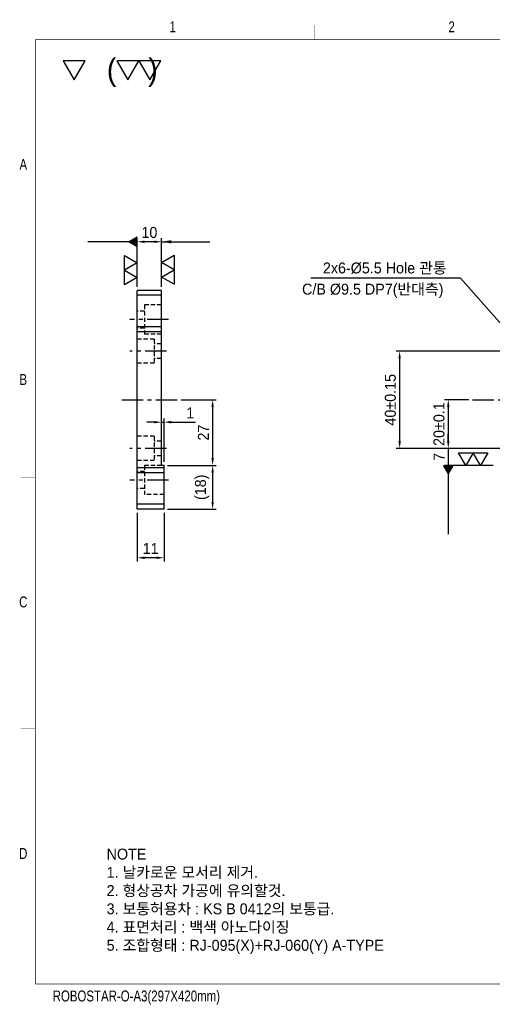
# Model space of a CAD drawing. Extents: x 3535 to 12567, y 1098 to 7338.
# Tile 1 of 3: x 3535 to 3729, y 1098 to 1503. Entities that reach past the tile are written whole.
import ezdxf
from ezdxf.enums import TextEntityAlignment as Align

# ---------------------------------------------------------------- set-up
doc = ezdxf.new("R2010")
doc.units = 0
doc.header["$LTSCALE"] = 7
doc.header["$MEASUREMENT"] = 0
doc.linetypes.add('CENTER', pattern=[2, 1.25, -0.25, 0.25, -0.25])
doc.linetypes.add('HIDDEN', pattern=[0.375, 0.25, -0.125])
doc.layers.get('0').update_dxf_attribs({"linetype": 'CONTINUOUS'})
doc.layers.get('DEFPOINTS').update_dxf_attribs({"linetype": 'CONTINUOUS'})
for name, color, linetype in [('3', 4, 'CONTINUOUS'), ('CENTER_LAYER', 3, 'CENTER'), ('CENTERLINE', 3, 'CENTER'), ('DIMENSION', 4, 'CONTINUOUS'), ('HIDDENLINE', 5, 'HIDDEN')]:
    doc.layers.add(name, color=color, linetype=linetype)
doc.styles.get("Standard").update_dxf_attribs({"font": 'Gulim.ttf'})
doc.dimstyles.new('A3', dxfattribs={"dimscale": 1.5, "dimtxt": 3, "dimasz": 2, "dimexe": 1, "dimexo": 1, "dimgap": 1, "dimtad": 1, "dimdec": 4, "dimdsep": 46, "dimtxsty": 'Standard', "dimcen": 2.5, "dimclrd": 4, "dimclre": 4, "dimclrt": 9, "dimazin": 2, "dimtfac": 1, "dimtdec": 4, "dimtmove": 0, "dimatfit": 3, "dimfxl": 0, "dimtolj": 1, "dimarcsym": 0})

# ---------------------------------------------------------------- blocks, each defined once
blk = doc.blocks.new('A3-DJ')
at = {"const_width": 0.2}
for points in [[(30, 269), (410, 269)], [(30, 269), (30, 10)], [(30, 10), (410, 10)]]:
    blk.add_lwpolyline(points, dxfattribs=at)
at = {"layer": '3', "const_width": 0.05}
for points in [[(106.5, 273), (106.5, 269)], [(26, 200), (30, 200)], [(26, 149), (30, 149)], [(26, 80), (30, 80)]]:
    blk.add_lwpolyline(points, dxfattribs=at)
at = {"layer": '3', "width": 0.8}
for s, p in [('1', (67.68, 272.54)), ('2', (144.18, 272.54)), ('A', (26.72, 234.81)), ('B', (26.72, 175.81)), ('C', (26.72, 114.81)), ('D', (26.72, 45.81)), ('ROBOSTAR-O-A3(297X420mm)', (57.72, 6.36))]:
    blk.add_text(s, height=3, dxfattribs=at).set_placement(p, align=Align.MIDDLE)
blk = doc.blocks.new('*D42')
at = {"layer": 'DEFPOINTS', "color": 0, "ltscale": 1.5}
for p in [(3594.34, 1319.74), (3594.34, 1301.74), (3614.34, 1301.74)]:
    blk.add_point(p, dxfattribs=at)
at = {"layer": 'DIMENSION', "color": 4, "lineweight": -2, "ltscale": 1.5}
for p, q in [((3595.84, 1319.74), (3615.84, 1319.74)), ((3614.34, 1316.74), (3614.34, 1304.74)), ((3595.84, 1301.74), (3615.84, 1301.74))]:
    blk.add_line(p, q, dxfattribs=at)
at = {"layer": 'DIMENSION', "color": 4, "ltscale": 1.5}
for points in [[(3613.84, 1316.74), (3614.84, 1316.74), (3614.34, 1319.74)], [(3613.84, 1304.74), (3614.84, 1304.74), (3614.34, 1301.74)]]:
    blk.add_solid(points, dxfattribs=at)
at = {"layer": 'DIMENSION', "color": 9, "ltscale": 1.5, "insert": (3610.01, 1310.74), "char_height": 4.5, "attachment_point": 5, "rotation": 90}
blk.add_mtext('\\A1;(18)', dxfattribs=at)
blk = doc.blocks.new('*D43')
at = {"layer": 'DEFPOINTS', "color": 0, "ltscale": 1.5}
for p in [(3583.34, 1301.74), (3594.34, 1301.74), (3583.34, 1281.74)]:
    blk.add_point(p, dxfattribs=at)
at = {"layer": 'DIMENSION', "color": 4, "lineweight": -2, "ltscale": 1.5}
for p, q in [((3583.34, 1300.24), (3583.34, 1280.24)), ((3594.34, 1300.24), (3594.34, 1280.24)), ((3591.34, 1281.74), (3586.34, 1281.74))]:
    blk.add_line(p, q, dxfattribs=at)
at = {"layer": 'DIMENSION', "color": 4, "ltscale": 1.5}
for points in [[(3586.34, 1282.24), (3586.34, 1281.24), (3583.34, 1281.74)], [(3591.34, 1282.24), (3591.34, 1281.24), (3594.34, 1281.74)]]:
    blk.add_solid(points, dxfattribs=at)
at = {"layer": 'DIMENSION', "color": 9, "ltscale": 1.5, "insert": (3588.84, 1285.55), "char_height": 4.5, "attachment_point": 5}
blk.add_mtext('\\A1;11', dxfattribs=at)
blk = doc.blocks.new('*D44')
at = {"layer": 'DEFPOINTS', "color": 0, "ltscale": 1.5}
for p in [(3593.34, 1337.52), (3593.34, 1319.74), (3594.34, 1319.74)]:
    blk.add_point(p, dxfattribs=at)
at = {"layer": 'DIMENSION', "color": 4, "lineweight": -2, "ltscale": 1.5}
for p, q in [((3590.34, 1337.52), (3587.34, 1337.52)), ((3593.34, 1321.24), (3593.34, 1339.02)), ((3593.34, 1337.52), (3594.34, 1337.52)), ((3594.34, 1321.24), (3594.34, 1339.02)), ((3597.34, 1337.52), (3607.23, 1337.52))]:
    blk.add_line(p, q, dxfattribs=at)
at = {"layer": 'DIMENSION', "color": 4, "ltscale": 1.5}
for points in [[(3590.34, 1338.02), (3590.34, 1337.02), (3593.34, 1337.52)], [(3597.34, 1338.02), (3597.34, 1337.02), (3594.34, 1337.52)]]:
    blk.add_solid(points, dxfattribs=at)
at = {"layer": 'DIMENSION', "color": 9, "ltscale": 1.5, "insert": (3605.13, 1341.33), "char_height": 4.5, "attachment_point": 5}
blk.add_mtext('\\A1;1', dxfattribs=at)
blk = doc.blocks.new('*D45')
at = {"layer": 'DEFPOINTS', "color": 0, "ltscale": 1.5}
for p in [(3583.34, 1411.74), (3583.34, 1391.74), (3593.34, 1391.74)]:
    blk.add_point(p, dxfattribs=at)
at = {"layer": 'DIMENSION', "color": 4, "lineweight": -2, "ltscale": 1.5}
for p, q in [((3583.34, 1393.24), (3583.34, 1413.24)), ((3590.34, 1411.74), (3586.34, 1411.74)), ((3593.34, 1393.24), (3593.34, 1413.24))]:
    blk.add_line(p, q, dxfattribs=at)
at = {"layer": 'DIMENSION', "color": 4, "ltscale": 1.5}
for points in [[(3586.34, 1412.24), (3586.34, 1411.24), (3583.34, 1411.74)], [(3590.34, 1412.24), (3590.34, 1411.24), (3593.34, 1411.74)]]:
    blk.add_solid(points, dxfattribs=at)
at = {"layer": 'DIMENSION', "color": 9, "ltscale": 1.5, "insert": (3588.34, 1415.55), "char_height": 4.5, "attachment_point": 5}
blk.add_mtext('\\A1;10', dxfattribs=at)
blk = doc.blocks.new('*D46')
at = {"layer": 'DEFPOINTS', "color": 0, "ltscale": 1.5}
for p in [(3735.27, 1366.74), (3691.27, 1326.74), (3735.27, 1326.74)]:
    blk.add_point(p, dxfattribs=at)
at = {"layer": 'DIMENSION', "color": 4, "lineweight": -2, "ltscale": 1.5}
for p, q in [((3733.77, 1366.74), (3689.77, 1366.74)), ((3691.27, 1363.74), (3691.27, 1329.74)), ((3733.77, 1326.74), (3689.77, 1326.74))]:
    blk.add_line(p, q, dxfattribs=at)
at = {"layer": 'DIMENSION', "color": 4, "ltscale": 1.5}
for points in [[(3690.77, 1363.74), (3691.77, 1363.74), (3691.27, 1366.74)], [(3690.77, 1329.74), (3691.77, 1329.74), (3691.27, 1326.74)]]:
    blk.add_solid(points, dxfattribs=at)
at = {"layer": 'DIMENSION', "color": 9, "ltscale": 1.5, "insert": (3687.46, 1346.74), "char_height": 4.5, "attachment_point": 5, "rotation": 90}
blk.add_mtext('\\A1;40%%P0.15', dxfattribs=at)
blk = doc.blocks.new('*D47')
at = {"layer": 'DEFPOINTS', "color": 0, "ltscale": 1.5}
for p in [(3721.27, 1346.74), (3711.27, 1326.74), (3735.27, 1326.74)]:
    blk.add_point(p, dxfattribs=at)
at = {"layer": 'DIMENSION', "color": 4, "lineweight": -2, "ltscale": 1.5}
for p, q in [((3719.77, 1346.74), (3709.77, 1346.74)), ((3711.27, 1343.74), (3711.27, 1329.74)), ((3733.77, 1326.74), (3709.77, 1326.74))]:
    blk.add_line(p, q, dxfattribs=at)
at = {"layer": 'DIMENSION', "color": 4, "ltscale": 1.5}
for points in [[(3710.77, 1343.74), (3711.77, 1343.74), (3711.27, 1346.74)], [(3710.77, 1329.74), (3711.77, 1329.74), (3711.27, 1326.74)]]:
    blk.add_solid(points, dxfattribs=at)
at = {"layer": 'DIMENSION', "color": 9, "ltscale": 1.5, "insert": (3707.46, 1336.74), "char_height": 4.5, "attachment_point": 5, "rotation": 90}
blk.add_mtext('\\A1;20%%P0.1', dxfattribs=at)
blk = doc.blocks.new('*D48')
at = {"layer": 'DEFPOINTS', "color": 0, "ltscale": 1.5}
for p in [(3735.27, 1326.74), (3711.27, 1319.74), (3731.27, 1319.74)]:
    blk.add_point(p, dxfattribs=at)
at = {"layer": 'DIMENSION', "color": 4, "lineweight": -2, "ltscale": 1.5}
for p, q in [((3711.27, 1329.74), (3711.27, 1332.74)), ((3733.77, 1326.74), (3709.77, 1326.74)), ((3711.27, 1326.74), (3711.27, 1319.74)), ((3729.77, 1319.74), (3709.77, 1319.74)), ((3711.27, 1316.74), (3711.27, 1313.74))]:
    blk.add_line(p, q, dxfattribs=at)
at = {"layer": 'DIMENSION', "color": 4, "ltscale": 1.5}
for points in [[(3710.77, 1329.74), (3711.77, 1329.74), (3711.27, 1326.74)], [(3710.77, 1316.74), (3711.77, 1316.74), (3711.27, 1319.74)]]:
    blk.add_solid(points, dxfattribs=at)
at = {"layer": 'DIMENSION', "color": 9, "ltscale": 1.5, "insert": (3707.47, 1323.24), "char_height": 4.5, "attachment_point": 5, "rotation": 90}
blk.add_mtext('\\A1;7', dxfattribs=at)
blk = doc.blocks.new('*D49')
at = {"layer": 'DEFPOINTS', "color": 0, "ltscale": 1.5}
for p in [(3599.88, 1346.74), (3594.34, 1319.74), (3614.34, 1319.74)]:
    blk.add_point(p, dxfattribs=at)
at = {"layer": 'DIMENSION', "color": 4, "lineweight": -2, "ltscale": 1.5}
for p, q in [((3601.38, 1346.74), (3615.84, 1346.74)), ((3614.34, 1343.74), (3614.34, 1322.74)), ((3595.84, 1319.74), (3615.84, 1319.74))]:
    blk.add_line(p, q, dxfattribs=at)
at = {"layer": 'DIMENSION', "color": 4, "ltscale": 1.5}
for points in [[(3613.84, 1343.74), (3614.84, 1343.74), (3614.34, 1346.74)], [(3613.84, 1322.74), (3614.84, 1322.74), (3614.34, 1319.74)]]:
    blk.add_solid(points, dxfattribs=at)
at = {"layer": 'DIMENSION', "color": 9, "ltscale": 1.5, "insert": (3610.53, 1333.24), "char_height": 4.5, "attachment_point": 5, "rotation": 90}
blk.add_mtext('\\A1;27', dxfattribs=at)

msp = doc.modelspace()

# ---------------------------------------------------------------- linework, layer by layer
for p, q in [((3583.34373, 1301.73519), (3583.34373, 1391.73519)), ((3593.34373, 1391.73519), (3583.34373, 1391.73519)), ((3593.34373, 1389.73519), (3583.34373, 1389.73519)), ((3593.34373, 1319.73519), (3593.34373, 1391.73519)), ((3593.34373, 1376.73519), (3583.34373, 1376.73519)), ((3593.34373, 1374.73519), (3583.34373, 1374.73519)), ((3594.34373, 1318.73519), (3583.34373, 1318.73519)), ((3594.34373, 1316.73519), (3583.34373, 1316.73519)), ((3594.34373, 1319.73519), (3593.34373, 1319.73519)), ((3594.34373, 1301.73519), (3594.34373, 1319.73519)), ((3594.34373, 1303.73519), (3583.34373, 1303.73519)), ((3594.34373, 1301.73519), (3583.34373, 1301.73519))]:
    msp.add_line(p, q)
at = {"layer": '3'}
for points in [[(3583.34373, 1403.05521), (3578.14758, 1400.05521), (3583.34373, 1397.05521), (3578.14758, 1394.05521), (3578.14758, 1406.05521)], [(3593.34373, 1397.23766), (3598.53989, 1400.23766), (3593.34373, 1403.23766), (3598.53989, 1406.23766), (3598.53989, 1394.23766)], [(3724.48835, 1319.73519), (3721.48835, 1324.93134), (3718.48835, 1319.73519), (3715.48835, 1324.93134), (3727.48835, 1324.93134)]]:
    msp.add_lwpolyline(points, close=True, dxfattribs=at)
at = {"layer": 'CENTER_LAYER'}
for p, q in [((3596.1946, 1379.73519), (3580.34373, 1379.73519)), ((3595.29916, 1366.73519), (3580.34373, 1366.73519)), ((3595.29916, 1326.73519), (3580.34373, 1326.73519)), ((3596.1946, 1313.73519), (3580.34373, 1313.73519))]:
    msp.add_line(p, q, dxfattribs=at)
at = {"layer": 'CENTERLINE'}
for p, q in [((3577.01156, 1346.73519), (3599.87996, 1346.73519)), ((3721.27428, 1346.73519), (4027.27428, 1346.73519))]:
    msp.add_line(p, q, dxfattribs=at)
at = {"layer": 'DIMENSION', "elevation": -28.23047}
for points in [[(3561.86263, 1486.11482), (3552.86263, 1486.11482), (3557.36263, 1478.32059)], [(3584.00414, 1486.11482), (3575.00414, 1486.11482), (3579.50414, 1478.32059)], [(3593.00414, 1486.11482), (3584.00414, 1486.11482), (3588.50414, 1478.32059)]]:
    msp.add_lwpolyline(points, close=True, dxfattribs=at)
at = {"layer": 'HIDDENLINE'}
for p, q in [((3593.34373, 1385.73519), (3586.34373, 1385.73519)), ((3586.34373, 1385.73519), (3586.34373, 1373.73519)), ((3586.34373, 1383.23519), (3583.34373, 1383.23519)), ((3586.34373, 1376.23519), (3583.34373, 1376.23519)), ((3593.34373, 1373.73519), (3586.34373, 1373.73519)), ((3590.34373, 1371.73519), (3583.34373, 1371.73519)), ((3590.34373, 1371.73519), (3590.34373, 1361.73519)), ((3593.34373, 1369.73519), (3590.34373, 1369.73519)), ((3590.34373, 1361.73519), (3583.34373, 1361.73519)), ((3593.34373, 1363.73519), (3590.34373, 1363.73519)), ((3590.34373, 1331.73519), (3583.34373, 1331.73519)), ((3590.34373, 1331.73519), (3590.34373, 1321.73519)), ((3593.34373, 1329.73519), (3590.34373, 1329.73519)), ((3590.34373, 1321.73519), (3583.34373, 1321.73519)), ((3593.34373, 1323.73519), (3590.34373, 1323.73519)), ((3586.34373, 1317.23519), (3583.34373, 1317.23519)), ((3593.34373, 1319.73519), (3586.34373, 1319.73519)), ((3586.34373, 1319.73519), (3586.34373, 1307.73519)), ((3586.34373, 1310.23519), (3583.34373, 1310.23519)), ((3594.34373, 1307.73519), (3586.34373, 1307.73519))]:
    msp.add_line(p, q, dxfattribs=at)

# ---------------------------------------------------------------- block references
at = {"xscale": 1.5, "yscale": 1.5, "zscale": 1.5}
msp.add_blockref('A3-DJ', (3496.37645, 1091.3732), dxfattribs=at)

# ---------------------------------------------------------------- texts
at = {"color": 9}
msp.add_text('C/B %%C9.5 DP7(반대측)', height=4.5, dxfattribs=at).set_placement((3651.1236, 1389.99577))
at = {"color": 9, "insert": (3710.58382, 1400.72905), "char_height": 4.5, "attachment_point": 6}
msp.add_mtext('2x6-%%C5.5 Hole 관통', dxfattribs=at)
at = {"color": 9, "insert": (3570.73965, 1162.08594), "char_height": 4.5, "width": 146.7133534, "attachment_point": 1}
msp.add_mtext('NOTE\\P1. 날카로운 모서리 제거.\\P2. 형상공차 가공에 유의할것.\\P3. 보통허용차 : KS B 0412의 보통급.\\P4. 표면처리 : 백색 아노다이징\\P{\\C6;5. 조합형태 : RJ-095(X)+RJ-060(Y) A-TYPE}', dxfattribs=at)
at = {"layer": 'DIMENSION'}
msp.add_text('(    )', height=9, dxfattribs=at).set_placement((3570.81912, 1478.18193, -28.23047))

# ---------------------------------------------------------------- dimensions: what is measured, and where the dimension line sits
at = {"layer": 'DIMENSION', "ltscale": 1.5}
for base, p1, p2, picture, middle in [((3583.34373, 1411.73519), (3593.34373, 1391.73519), (3583.34373, 1391.73519), '*D45', (3588.34373, 1415.54811)), ((3583.34373, 1281.73519), (3594.34373, 1301.73519), (3583.34373, 1301.73519), '*D43', (3588.84373, 1285.54811))]:
    dim = msp.add_linear_dim(base=base, p1=p1, p2=p2, dimstyle='A3', dxfattribs=at)
    dim.commit()
    dim.dimension.update_dxf_attribs({"geometry": picture, "text_midpoint": middle})
for base, p1, p2, text, picture, middle in [((3691.27428, 1326.73519), (3735.27428, 1366.73519), (3735.27428, 1326.73519), '<>%%P0.15', '*D46', (3687.46137, 1346.73519)), ((3614.34373, 1301.73519), (3594.34373, 1319.73519), (3594.34373, 1301.73519), '(<>)', '*D42', (3610.01251, 1310.73519))]:
    dim = msp.add_linear_dim(base=base, p1=p1, p2=p2, angle=90, text=text, dimstyle='A3', dxfattribs=at)
    dim.commit()
    dim.dimension.update_dxf_attribs({"geometry": picture, "text_midpoint": middle})
dim = msp.add_linear_dim(base=(3614.34373, 1319.73519), p1=(3599.87996, 1346.73519), p2=(3594.34373, 1319.73519), angle=90, dimstyle='A3', dxfattribs=at)
dim.commit()
dim.dimension.update_dxf_attribs({"geometry": '*D49', "text_midpoint": (3610.53381, 1333.23519)})
at = {"layer": 'DIMENSION', "color": 9, "ltscale": 1.5}
dim = msp.add_linear_dim(base=(3711.27428, 1326.73519), p1=(3721.27428, 1346.73519), p2=(3735.27428, 1326.73519), angle=90, text='<>%%P0.1', dimstyle='A3', override={"dimscale": 1.5, "dimtxt": 3, "dimtxsty": 'Standard', "dimclrt": 9}, dxfattribs=at)
dim.commit()
dim.dimension.update_dxf_attribs({"geometry": '*D47', "text_midpoint": (3711.27428, 1336.73519), "dimtype": 160})
at = {"layer": 'DIMENSION', "ltscale": 1.5}
dim = msp.add_linear_dim(base=(3593.34373, 1337.519), p1=(3594.34373, 1319.73519), p2=(3593.34373, 1319.73519), dimstyle='A3', dxfattribs=at)
dim.commit()
dim.dimension.update_dxf_attribs({"geometry": '*D44', "text_midpoint": (3605.13468, 1337.519), "dimtype": 160})
dim = msp.add_linear_dim(base=(3711.27428, 1319.73519), p1=(3735.27428, 1326.73519), p2=(3731.27428, 1319.73519), angle=90, dimstyle='A3', dxfattribs=at)
dim.commit()
dim.dimension.update_dxf_attribs({"geometry": '*D48', "text_midpoint": (3711.27428, 1323.23519), "dimtype": 160})

# ---------------------------------------------------------------- leaders
msp.add_leader([(3741.21963, 1368.56301), (3716.289, 1396.73519), (3654.693, 1396.73519)], dimstyle='A3', override={"dimgap": 1, "dimtad": 1})
at = {"layer": 'DIMENSION'}
for points, override in [([(3583.34373, 1411.73519), (3563.0753, 1411.73519)], {"dimscale": 2, "dimtxsty": 'Standard', "dimclrt": 9, "dimldrblk": 'DATUMFILLED'}), ([(3593.34373, 1411.73519), (3613.14747, 1411.73519)], {"dimscale": 2, "dimtxsty": 'Standard', "dimclrt": 9}), ([(3711.27428, 1319.73519), (3711.27428, 1291.41818)], {"dimscale": 2, "dimtxsty": 'Standard', "dimclrt": 9, "dimldrblk": 'DATUMFILLED'})]:
    msp.add_leader(points, dimstyle='A3', override=override, dxfattribs=at)

doc.saveas('drawing.dxf')
